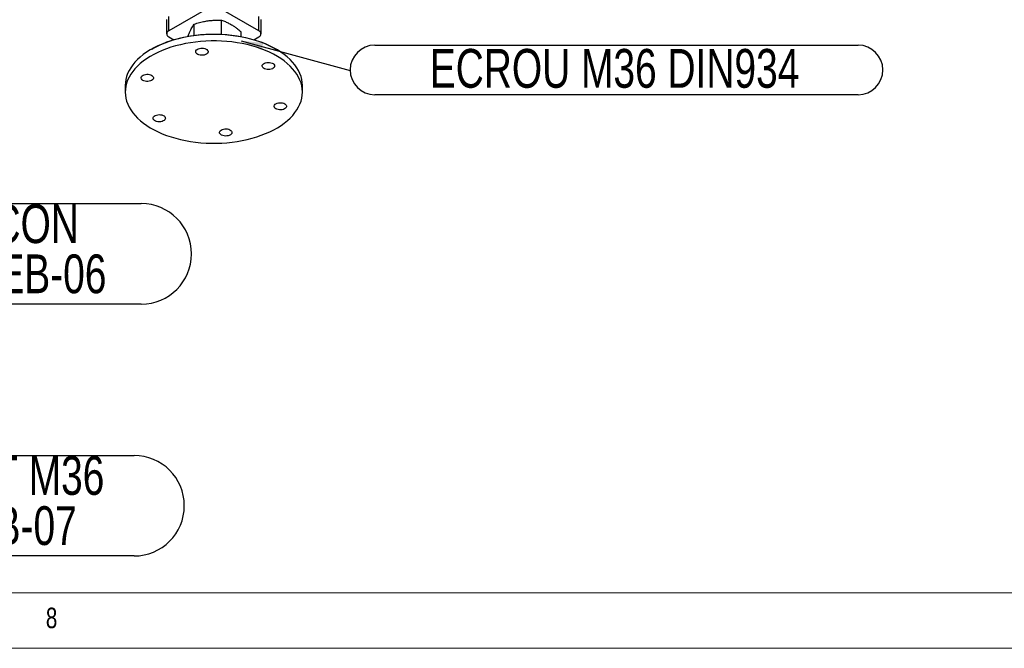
# Model space of a CAD drawing. Header units: millimetres. Extents: x 5 to 589, y 5 to 415.
# Tile 23 of 45: x 369 to 458, y 5 to 62. Entities that reach past the tile are written whole.
import ezdxf

# ---------------------------------------------------------------- set-up
doc = ezdxf.new("R2010")
doc.units = ezdxf.units.MM
doc.layers.add('NOTES', color=6, linetype='Continuous')
doc.layers.add('TRAIT-FORT', color=4, linetype='Continuous', lineweight=25)
doc.styles.add('SLDTEXTSTYLE0', font='TXT', dxfattribs={"width": 0.75})
doc.dimstyles.new('SLDDIMSTYLE6', dxfattribs={"dimtxt": 0.18, "dimasz": 2, "dimexe": 0, "dimexo": 0.0625, "dimgap": 0, "dimtad": 0, "dimtih": 1, "dimtoh": 1, "dimdec": 0, "dimrnd": 1e-09, "dimzin": 0, "dimdsep": 46, "dimtxsty": 'Standard', "dimsah": 1, "dimcen": 0.09, "dimadec": 0, "dimazin": 0, "dimtfac": 2, "dimtdec": 0, "dimtofl": 0, "dimtmove": 0, "dimatfit": 3, "dimfxl": 0, "dimfrac": 2, "dimtolj": 1, "dimtzin": 0, "dimarcsym": 0})

# ---------------------------------------------------------------- blocks, each defined once
blk = doc.blocks.new('SW_NOTE_13')
at = {"layer": 'NOTES', "color": 0}
for p, q in [((4.536, 4.536), (30.546, 4.536)), ((30.546, -4.536), (4.536, -4.536))]:
    blk.add_line(p, q, dxfattribs=at)
for centre, start, end in [((4.536, 0), 90, 270), ((30.546, 0), 270, 90)]:
    blk.add_arc(centre, 4.536, start, end, dxfattribs=at)
at = {"layer": 'NOTES', "color": 0, "char_height": 3.5, "attachment_point": 2, "style": 'SLDTEXTSTYLE0'}
for s, insert in [('BRACON', (17.406, 4.475)), ('PIC-MEB-06', (17.548, -0.051))]:
    blk.add_mtext(s, dxfattribs=dict(at, insert=insert))
blk = doc.blocks.new('SW_NOTE_14')
at = {"layer": 'NOTES', "color": 0}
for p, q in [((4.536, 4.536), (34.481, 4.536)), ((34.481, -4.536), (4.536, -4.536))]:
    blk.add_line(p, q, dxfattribs=at)
for centre, start, end in [((4.536, 0), 90, 270), ((34.481, 0), 270, 90)]:
    blk.add_arc(centre, 4.536, start, end, dxfattribs=at)
at = {"layer": 'NOTES', "color": 0, "char_height": 3.5, "attachment_point": 2, "style": 'SLDTEXTSTYLE0'}
for s, insert in [('SUPPORT M36', (19.414, 4.482)), ('PIC-MEB-07', (19.462, -0.044))]:
    blk.add_mtext(s, dxfattribs=dict(at, insert=insert))
blk = doc.blocks.new('SW_NOTE_17')
at = {"layer": 'NOTES', "color": 0}
for p, q in [((2.24, 2.28), (45.847, 2.28)), ((45.847, -2.2), (2.24, -2.2))]:
    blk.add_line(p, q, dxfattribs=at)
for centre, start, end in [((2.24, 0.04), 90, 270), ((45.847, 0.04), 270, 90)]:
    blk.add_arc(centre, 2.24, start, end, dxfattribs=at)
at = {"layer": 'NOTES', "color": 0, "insert": (23.867, 1.93), "char_height": 3.5, "attachment_point": 2, "style": 'SLDTEXTSTYLE0'}
blk.add_mtext('ECROU M36 DIN934', dxfattribs=at)

msp = doc.modelspace()

# ---------------------------------------------------------------- linework, layer by layer
at = {"color": 7, "linetype": 'Continuous', "lineweight": 18}
for p, q in [((10, 10), (584, 10)), ((5, 5), (589, 5))]:
    msp.add_line(p, q, dxfattribs=at)
at = {"layer": 'TRAIT-FORT', "color": 4, "linetype": 'Continuous', "lineweight": 25}
for p, q in [((385.87455, 62.81583), (382.25417, 60.72583)), ((390.40004, 60.72583), (386.77965, 62.81583)), ((382.06672, 61.77104), (382.06672, 60.46458)), ((382.25417, 60.72583), (382.25417, 62.03229)), ((384.55268, 60.31518), (384.55268, 61.34181)), ((387.01424, 60.41417), (387.01424, 61.7042)), ((390.40004, 60.72583), (390.40004, 62.03229)), ((390.58749, 60.46458), (390.58749, 61.77104)), ((388.78866, 60.20497), (388.78866, 60.65475)), ((382.25417, 60.20333), (382.72541, 59.93128)), ((389.92879, 59.93128), (390.40004, 60.20333)), ((380.72591, 59.09174), (380.66933, 59.05907)), ((391.98488, 59.05907), (391.9283, 59.09174)), ((378.3271, 55.79396), (378.3271, 55.20606)), ((394.3271, 55.20606), (394.3271, 55.79396))]:
    msp.add_line(p, q, dxfattribs=at)
at = {"layer": 'TRAIT-FORT', "color": 4, "linetype": 'Continuous', "lineweight": 25, "flags": 128}
for points in [[(394.3271, 55.79396), (394.3271, 55.79812), (394.31262, 56.0717), (394.2701, 56.34431), (394.19967, 56.61499), (394.10159, 56.88278), (393.97621, 57.14674), (393.82395, 57.40596), (393.64536, 57.65951), (393.44107, 57.90651), (393.21179, 58.14609), (392.95832, 58.37741), (392.68157, 58.59965), (392.38249, 58.81204), (392.06214, 59.01383), (391.72165, 59.2043), (391.36221, 59.3828), (390.98509, 59.54869), (390.5916, 59.7014), (390.18314, 59.84038), (389.76112, 59.96514), (389.32705, 60.07526), (388.88244, 60.17033), (388.42886, 60.25004), (387.96789, 60.31409), (387.50116, 60.36226), (387.0303, 60.39439), (386.55697, 60.41036), (386.08284, 60.41011), (385.60957, 60.39365), (385.13881, 60.36104), (384.67223, 60.31238), (384.21146, 60.24785), (383.75813, 60.16767), (383.31381, 60.07213), (382.88008, 59.96157), (382.45846, 59.83637), (382.05043, 59.69696), (381.65742, 59.54385), (381.28081, 59.37757), (380.92193, 59.1987), (380.58203, 59.00786), (380.26232, 58.80575), (379.9639, 58.59305), (379.68784, 58.37052), (379.4351, 58.13894), (379.20656, 57.89912), (379.00304, 57.65191), (378.82524, 57.39817), (378.6738, 57.1388), (378.54923, 56.8747), (378.45199, 56.60681), (378.38241, 56.33606), (378.34073, 56.06341), (378.3271, 55.79396)], [(378.82524, 56.81026), (378.6738, 56.55089), (378.54923, 56.28679), (378.45199, 56.0189), (378.38241, 55.74815), (378.34073, 55.4755), (378.32711, 55.2019), (378.34158, 54.92832), (378.38411, 54.65571), (378.45453, 54.38503), (378.55261, 54.11724), (378.678, 53.85328), (378.83025, 53.59406), (379.00884, 53.34051), (379.21314, 53.09351), (379.44242, 52.85393), (379.69588, 52.62261), (379.97264, 52.40037), (380.27171, 52.18798), (380.59206, 51.98619), (380.93255, 51.79572), (381.29199, 51.61722), (381.66912, 51.45132), (382.0626, 51.29862), (382.47107, 51.15964), (382.89308, 51.03488), (383.32715, 50.92476), (383.77176, 50.82969), (384.22535, 50.74998), (384.68632, 50.68593), (385.15305, 50.63776), (385.6239, 50.60563), (386.09723, 50.58966), (386.57136, 50.58991), (387.04464, 50.60637), (387.51539, 50.63898), (387.98197, 50.68764), (388.44274, 50.75217), (388.89608, 50.83235), (389.34039, 50.92789), (389.77412, 51.03845), (390.19574, 51.16365), (390.60377, 51.30306), (390.99678, 51.45617), (391.37339, 51.62245), (391.73227, 51.80132), (392.07217, 51.99215), (392.39189, 52.19427), (392.6903, 52.40697), (392.96637, 52.6295), (393.21911, 52.86108), (393.44764, 53.1009), (393.65117, 53.34811), (393.82896, 53.60185), (393.98041, 53.86122), (394.10497, 54.12532), (394.20222, 54.39321), (394.2718, 54.66396), (394.31348, 54.93661), (394.3271, 55.21021), (394.31262, 55.48379), (394.2701, 55.7564), (394.19967, 56.02708), (394.10159, 56.29487), (393.97621, 56.55883), (393.82395, 56.81805), (393.64536, 57.0716), (393.44107, 57.3186), (393.21179, 57.55818), (392.95832, 57.7895), (392.68157, 58.01174), (392.38249, 58.22413), (392.06214, 58.42592), (391.72165, 58.6164), (391.36221, 58.79489), (390.98509, 58.96079), (390.5916, 59.11349), (390.18314, 59.25247), (389.76112, 59.37723), (389.32705, 59.48735), (388.88244, 59.58242), (388.42886, 59.66213), (387.96789, 59.72618), (387.50116, 59.77435), (387.0303, 59.80648), (386.55697, 59.82245), (386.08284, 59.8222), (385.60957, 59.80574), (385.13881, 59.77313), (384.67223, 59.72447), (384.21146, 59.65994), (383.75813, 59.57976), (383.31381, 59.48422), (382.88008, 59.37366), (382.45846, 59.24846), (382.05043, 59.10905), (381.65742, 58.95594), (381.28081, 58.78966), (380.92193, 58.61079), (380.58203, 58.41996), (380.26232, 58.21784), (379.9639, 58.00514), (379.68784, 57.78261), (379.4351, 57.55103), (379.20656, 57.31121), (379.00304, 57.064), (378.82524, 56.81026)], [(380.72591, 59.09174), (380.8294, 59.15042), (381.18018, 59.33433), (381.54939, 59.5058), (381.9357, 59.66422), (382.33774, 59.80902), (382.75405, 59.93968), (383.18315, 60.05574), (383.62351, 60.15677), (384.07355, 60.24241), (384.53165, 60.31237), (384.99618, 60.36639), (385.46548, 60.40427), (385.93786, 60.42588), (386.41163, 60.43115), (386.8851, 60.42004), (387.35658, 60.39262), (387.82436, 60.34896), (388.28679, 60.28923), (388.7422, 60.21365), (389.18897, 60.12247), (389.62549, 60.01604), (390.05021, 59.89473), (390.4616, 59.75897), (390.85818, 59.60925), (391.23855, 59.4461), (391.60134, 59.27012), (391.9283, 59.09174)], [(385.34572, 58.52947), (385.22052, 58.52537), (385.09688, 58.53746), (384.981, 58.56513), (384.87869, 58.60699), (384.79508, 58.66094), (384.73436, 58.72428), (384.69958, 58.79383), (384.69248, 58.86611), (384.71341, 58.93748), (384.76134, 59.00438), (384.83385, 59.06344), (384.92731, 59.11171), (385.03703, 59.14676), (385.15751, 59.16684), (385.28271, 59.17094), (385.40635, 59.15885), (385.52223, 59.13118), (385.62454, 59.08933), (385.70815, 59.03537), (385.76887, 58.97203), (385.80365, 58.90248), (385.81075, 58.83021), (385.78981, 58.75883), (385.74189, 58.69193), (385.66938, 58.63287), (385.57592, 58.5846), (385.4662, 58.54955), (385.34572, 58.52947)], [(390.82208, 57.3584), (390.75333, 57.41895), (390.70964, 57.4868), (390.6932, 57.55857), (390.70484, 57.63065), (390.74398, 57.69943), (390.80864, 57.76145), (390.89558, 57.81362), (391.00046, 57.85331), (391.118, 57.87853), (391.24232, 57.88801), (391.36718, 57.88129), (391.48632, 57.8587), (391.59376, 57.82138), (391.68413, 57.77118), (391.75287, 57.71064), (391.79656, 57.64278), (391.813, 57.57101), (391.80136, 57.49893), (391.76223, 57.43016), (391.69756, 57.36813), (391.61062, 57.31597), (391.50574, 57.27628), (391.3882, 57.25106), (391.26388, 57.24157), (391.13902, 57.24829), (391.01988, 57.27088), (390.91244, 57.30821), (390.82208, 57.3584)], [(380.85074, 56.37712), (380.79429, 56.31248), (380.71434, 56.25671), (380.6149, 56.21261), (380.50095, 56.18239), (380.3782, 56.16757), (380.25282, 56.16888), (380.13109, 56.18627), (380.01912, 56.21886), (379.92251, 56.26501), (379.84612, 56.32242), (379.79377, 56.3882), (379.76809, 56.45906), (379.77036, 56.53144), (379.80048, 56.60171), (379.85693, 56.66636), (379.93689, 56.72212), (380.03633, 56.76623), (380.15028, 56.79645), (380.27303, 56.81127), (380.3984, 56.80996), (380.52013, 56.79257), (380.63211, 56.75998), (380.72872, 56.71383), (380.80511, 56.65642), (380.85746, 56.59064), (380.88314, 56.51978), (380.88086, 56.4474), (380.85074, 56.37712)], [(391.80346, 54.03499), (391.85991, 54.09963), (391.93986, 54.1554), (392.03931, 54.1995), (392.15326, 54.22972), (392.276, 54.24454), (392.40138, 54.24323), (392.52311, 54.22584), (392.63509, 54.19325), (392.73169, 54.1471), (392.80809, 54.08969), (392.86044, 54.02391), (392.88612, 53.95305), (392.88384, 53.88067), (392.85372, 53.8104), (392.79727, 53.74576), (392.71732, 53.68999), (392.61787, 53.64588), (392.50392, 53.61566), (392.38118, 53.60084), (392.2558, 53.60215), (392.13407, 53.61954), (392.02209, 53.65213), (391.92549, 53.69828), (391.8491, 53.75569), (391.79675, 53.82148), (391.77107, 53.89233), (391.77334, 53.96471), (391.80346, 54.03499)], [(381.83213, 53.05371), (381.90088, 52.99316), (381.94456, 52.92531), (381.961, 52.85354), (381.94936, 52.78146), (381.91023, 52.71268), (381.84557, 52.65066), (381.75862, 52.59849), (381.65374, 52.55881), (381.5362, 52.53359), (381.41188, 52.5241), (381.28702, 52.53082), (381.16788, 52.55341), (381.06044, 52.59073), (380.97008, 52.64093), (380.90133, 52.70147), (380.85764, 52.76933), (380.84121, 52.8411), (380.85285, 52.91318), (380.89198, 52.98195), (380.95664, 53.04398), (381.04359, 53.09614), (381.14846, 53.13583), (381.26601, 53.16105), (381.39033, 53.17054), (381.51519, 53.16382), (381.63432, 53.14123), (381.74177, 53.1039), (381.83213, 53.05371)], [(387.30849, 51.88264), (387.43369, 51.88674), (387.55733, 51.87465), (387.67321, 51.84698), (387.77552, 51.80512), (387.85913, 51.75117), (387.91985, 51.68783), (387.95463, 51.61828), (387.96173, 51.546), (387.94079, 51.47463), (387.89287, 51.40773), (387.82036, 51.34867), (387.7269, 51.3004), (387.61718, 51.26535), (387.4967, 51.24527), (387.3715, 51.24117), (387.24786, 51.25326), (387.13198, 51.28093), (387.02967, 51.32278), (386.94606, 51.37674), (386.88534, 51.44008), (386.85056, 51.50963), (386.84346, 51.5819), (386.86439, 51.65328), (386.91232, 51.72018), (386.98483, 51.77924), (387.07829, 51.82751), (387.18801, 51.86256), (387.30849, 51.88264)]]:
    msp.add_lwpolyline(points, dxfattribs=at)
at = {"layer": 'TRAIT-FORT', "color": 4, "linetype": 'Continuous', "lineweight": 25}
for centre, start, end in [((382.35332, 60.46458), 110.7834208, 249.2165792), ((390.30088, 60.46458), 290.7834208, 69.2165792)]:
    msp.add_arc(centre, 0.27943, start, end, dxfattribs=at)
for points, knots in [([(383.97976, 60.22274), (383.98765, 60.24311), (384.03662, 60.36941), (384.12608, 60.57411), (384.23939, 60.81374), (384.34454, 61.0107), (384.44651, 61.18403), (384.51614, 61.28751), (384.55268, 61.34181)], [0, 0, 0, 0, 0.04172409, 0.25865346, 0.46595511, 0.63129841, 0.80652, 1, 1, 1, 1]), ([(384.55268, 61.34181), (384.71699, 61.39159), (385.02818, 61.48587), (385.48581, 61.58919), (385.89195, 61.65438), (386.26859, 61.69104), (386.6339, 61.70855), (386.88334, 61.7057), (387.01424, 61.7042)], [0, 0, 0, 0, 0.20206835, 0.38269984, 0.55531458, 0.69299169, 0.83889419, 1, 1, 1, 1]), ([(387.01424, 61.7042), (387.13268, 61.65974), (387.357, 61.57553), (387.68688, 61.41638), (387.97966, 61.24863), (388.25115, 61.06926), (388.51449, 60.87724), (388.6943, 60.73132), (388.78866, 60.65475)], [0, 0, 0, 0, 0.20206835, 0.38269984, 0.55531458, 0.69299169, 0.83889419, 1, 1, 1, 1])]:
    msp.add_open_spline(points, degree=3, knots=knots, dxfattribs=at)

# ---------------------------------------------------------------- block references
at = {"layer": 'NOTES', "color": 211}
for name, p in [('SW_NOTE_17', (398.63388, 57.16548)), ('SW_NOTE_13', (349.23497, 40.60109)), ('SW_NOTE_14', (344.64481, 17.86885))]:
    msp.add_blockref(name, p, dxfattribs=at)

# ---------------------------------------------------------------- texts
at = {"layer": 'NOTES', "color": 211, "insert": (371.16667, 8.66802), "char_height": 1.85208, "attachment_point": 1, "style": 'SLDTEXTSTYLE0'}
msp.add_mtext('8', dxfattribs=at)

# ---------------------------------------------------------------- leaders
at = {"layer": 'NOTES', "color": 211}
msp.add_leader([(388.78866, 59.84541), (398.63388, 57.16548)], dimstyle='SLDDIMSTYLE6', dxfattribs=at)

doc.saveas('drawing.dxf')
